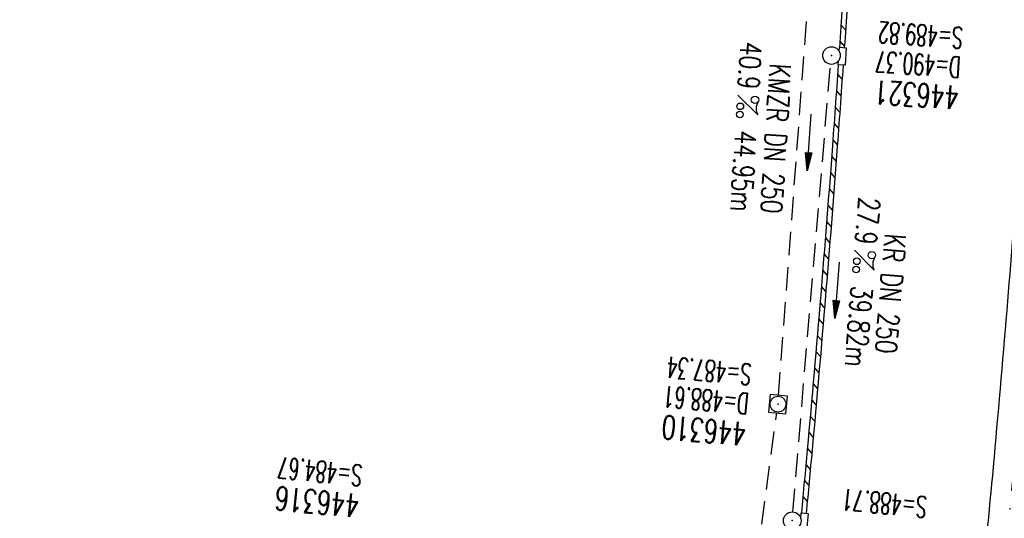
# Model space of a CAD drawing. Extents: x 459406 to 461721, y 413308 to 423218.
# Tile 64 of 256: x 460999 to 461083, y 415199 to 415241. Entities that reach past the tile are written whole.
import ezdxf
from ezdxf.enums import TextEntityAlignment as Align

# ---------------------------------------------------------------- set-up
doc = ezdxf.new("R2010")
doc.units = 0
doc.header["$LTSCALE"] = 2
doc.header["$MEASUREMENT"] = 0
for name, pattern in [('AUSGEZOGEN', [0]), ('GESTRICH-X2', [1.5, 1, -0.5]), ('STRICHPT-X3', [3, 1.5, -0.75, 0, -0.75])]:
    doc.linetypes.add(name, pattern=pattern)
doc.layers.get('0').update_dxf_attribs({"linetype": 'AUSGEZOGEN'})
for name, color, linetype in [('ACHSE', 1, 'STRICHPT-X3'), ('FBR', 8, 'CONTINUOUS'), ('KANAL', 7, 'GESTRICH-X2'), ('PFEIL', 7, 'CONTINUOUS'), ('RINNE', 200, 'CONTINUOUS'), ('SCHACHTNR', 6, 'CONTINUOUS'), ('SCHLITZRINNE', 200, 'AUSGEZOGEN'), ('SCHSYMBOL', 7, 'AUSGEZOGEN'), ('TEXTO', 4, 'CONTINUOUS'), ('TEXTU', 4, 'CONTINUOUS')]:
    doc.layers.add(name, color=color, linetype=linetype)
doc.styles.add('ROMANS', font='romans.shx', dxfattribs={"width": 0.8})

# ---------------------------------------------------------------- blocks, each defined once
blk = doc.blocks.new('20')
blk.add_lwpolyline([(-0.754, -0.751), (0.754, -0.751), (0.754, 0.75), (-0.754, 0.75)], close=True)
blk.add_circle((0, 0), 0.676)
blk.add_point((0, 0))
blk = doc.blocks.new('PROM')
blk.add_line((1.566, 1.817), (0.019, 0.015))
for centre, radius in [((0.317, 1.51), 0.317), ((0.943, 0.291), 0.283), ((1.645, 0.287), 0.283)]:
    blk.add_circle(centre, radius)
blk.add_arc((0.992, 2.682), 1.033, 239.14139, 303.35492)
blk = doc.blocks.new('PFEIL2')
at = {"color": 0}
for p, q in [((0.88, 0.002), (-2.401, -0.012)), ((0.881, -0.271), (0.879, 0.276)), ((0.879, 0.276), (2.429, 0.009)), ((0.911, 0.27), (0.879, 0.265)), ((0.965, 0.261), (0.879, 0.246)), ((1.019, 0.252), (0.879, 0.228)), ((1.073, 0.242), (0.879, 0.209)), ((1.127, 0.233), (0.879, 0.191)), ((1.181, 0.224), (0.879, 0.172)), ((1.235, 0.214), (0.879, 0.154)), ((1.289, 0.205), (0.879, 0.135)), ((1.343, 0.196), (0.879, 0.117)), ((1.397, 0.187), (0.879, 0.098)), ((1.451, 0.177), (0.879, 0.08)), ((1.505, 0.168), (0.879, 0.061)), ((1.559, 0.159), (0.88, 0.043)), ((1.613, 0.149), (0.88, 0.024)), ((1.668, 0.14), (0.88, 0.006)), ((1.722, 0.131), (0.88, -0.013)), ((1.776, 0.121), (0.88, -0.031)), ((1.83, 0.112), (0.88, -0.05)), ((1.884, 0.103), (0.88, -0.068)), ((1.938, 0.094), (0.88, -0.087)), ((1.992, 0.084), (0.88, -0.105)), ((2.046, 0.075), (0.88, -0.124)), ((2.1, 0.066), (0.88, -0.142)), ((2.154, 0.056), (0.88, -0.161)), ((2.208, 0.047), (0.88, -0.179)), ((2.262, 0.038), (0.881, -0.198)), ((2.316, 0.029), (0.881, -0.216)), ((2.37, 0.019), (0.881, -0.235)), ((2.424, 0.01), (0.881, -0.253)), ((2.429, 0.009), (0.881, -0.271))]:
    blk.add_line(p, q, dxfattribs=at)
blk = doc.blocks.new('GST')
at = {"color": 0}
blk.add_circle((0, 0), 0.75, dxfattribs=at)
blk.add_point((0, 0), dxfattribs=at)

msp = doc.modelspace()

# ---------------------------------------------------------------- linework, layer by layer
at = {"layer": 'ACHSE', "flags": 128}
msp.add_lwpolyline([(460985.548, 416976.25), (460982.742, 416926.329), (460979.936, 416876.407), (460977.13, 416826.486), (460974.324, 416776.565), (460971.518, 416726.644), (460968.712, 416676.723), (460965.906, 416626.802), (460963.1, 416576.88, 0), (460961.733, 416552.566, 0), (460960.294, 416526.959, -0.000009), (460958.89, 416501.998, 0.00001), (460957.487, 416477.038, 0.000001), (460956.785, 416464.557, -0.000001), (460956.084, 416452.077), (460954.681, 416427.117), (460953.278, 416402.156), (460951.875, 416377.196, 0.000027), (460951.185, 416364.909, -0.000114), (460950.495, 416352.621, -0.000169), (460950.493, 416352.583, 0.000019), (460950.473, 416352.235, 0.002347), (460949.964, 416342.501, 0.0015), (460949.285, 416327.263, 0.002663), (460948.888, 416316.296, 0.002084), (460948.513, 416302.275, 0.002087), (460948.283, 416289.783, 0.002085), (460948.158, 416277.278, 0.002085), (460948.137, 416264.779, 0.002085), (460948.22, 416252.279, 0.002086), (460948.407, 416239.774, 0.002088), (460948.699, 416227.283, 0.002084), (460949.095, 416214.794, 0.002083), (460949.595, 416202.3, 0.002081), (460950.199, 416189.812, 0.002082), (460950.907, 416177.335, 0.002086), (460951.719, 416164.862, 0.002086), (460952.635, 416152.395, 0.002087), (460953.654, 416139.944, 0.002084), (460954.779, 416127.487, 0.002085), (460956.008, 416115.039, 0.002088), (460957.338, 416102.619, 0.002086), (460958.772, 416090.211, 0.002083), (460960.312, 416077.796, 0.002082), (460961.956, 416065.389, 0.002087), (460963.699, 416053.027, 0.002086), (460965.546, 416040.675, 0.002083), (460967.499, 416028.318, 0.00208), (460969.554, 416015.985, 0.002081), (460971.71, 416003.675, 0.002087), (460973.97, 415991.377, 0.002089), (460976.331, 415979.107, 0.002087), (460978.792, 415966.867, 0.002082), (460981.362, 415954.618, 0.002082), (460984.148, 415941.865, 0.002276), (460986.8, 415930.217, 0.001902), (460990.244, 415915.651, 0.002837), (460992.645, 415905.91, 0.000643), (460995.488, 415894.713, 0.001405), (460996.809, 415889.596, 0), (460998.528, 415883.015, 0.000001), (460998.872, 415881.699), (461005.191, 415857.511, 0.000017), (461008.351, 415845.417, -0.000015), (461011.511, 415833.323, -0.000002), (461014.671, 415821.229, -0.000002), (461017.83, 415809.135, -0.000001), (461020.99, 415797.041, 0.000005), (461024.149, 415784.946), (461030.468, 415760.758), (461036.787, 415736.57, 0.000028), (461038.983, 415728.166, -0.000015), (461041.179, 415719.762, -0.00065), (461041.486, 415718.58, -0.000124), (461043.088, 415712.377, -0.002577), (461045.469, 415702.947, -0.001641), (461049.083, 415688.106, -0.002531), (461051.665, 415677.106, -0.002087), (461054.672, 415663.739, -0.002079), (461057.313, 415651.527, -0.002077), (461059.854, 415639.283, -0.002078), (461062.295, 415627.009, -0.002083), (461064.629, 415614.743, -0.002085), (461066.86, 415602.46, -0.00208), (461068.994, 415590.128, -0.00208), (461071.024, 415577.786, -0.002082), (461072.949, 415565.443, -0.002086), (461074.772, 415553.076, -0.002086), (461076.492, 415540.695, -0.002081), (461078.107, 415528.309, -0.002078), (461079.622, 415515.892, -0.00208), (461081.034, 415503.452, -0.002087), (461082.339, 415491.041, -0.002085), (461083.54, 415478.621, -0.002078), (461084.641, 415466.147, -0.002076), (461085.638, 415453.67, -0.002082), (461086.529, 415441.219, -0.002088), (461087.317, 415428.753, -0.002085), (461088.001, 415416.263, -0.002081), (461088.581, 415403.772, -0.002082), (461089.057, 415391.285, -0.00208), (461089.429, 415378.795, -0.002078), (461089.697, 415366.294, -0.002082), (461089.861, 415353.787, -0.002085), (461089.921, 415341.295, -0.002085), (461089.877, 415328.803, -0.002082), (461089.728, 415316.296, -0.002078), (461089.475, 415303.794, -0.00208), (461089.119, 415291.304, -0.002082), (461088.658, 415278.809, -0.002084), (461088.094, 415266.325, -0.002082), (461087.426, 415253.85, -0.00208), (461086.653, 415241.367, -0.002079), (461085.777, 415228.897, -0.00208), (461084.797, 415216.436, -0.002085), (461083.633, 415203.064, -0.002418), (461082.526, 415191.54, -0.001753), (461080.941, 415176.374, -0.002741), (461079.84, 415166.685, -0.000279), (461078.804, 415158.036, -0.000933), (461078.489, 415155.455, -0.000004), (461077.263, 415145.575, -0.00001), (461076.803, 415141.87), (461073.723, 415117.061, 0.000001), (461071.82, 415101.734, 0.000001), (461070.643, 415092.251, 0.000018), (461069.104, 415079.846, -0.000014), (461067.564, 415067.441, -0.000008), (461066.024, 415055.036, 0.000011), (461064.484, 415042.632), (461058.325, 414993.013), (461052.166, 414943.394, -0.000009), (461049.086, 414918.584, 0.000009), (461046.006, 414893.774), (461039.847, 414844.155), (461033.688, 414794.536), (461027.529, 414744.917, -0.00001), (461024.449, 414720.107, 0.00001), (461021.369, 414695.298, 0.000001), (461018.29, 414670.488, -0.000001), (461015.21, 414645.678, 0), (461011.182, 414613.231, -0.000001), (461009.051, 414596.059, -0.000009), (461005.971, 414571.249, 0.00001), (461002.891, 414546.44), (460996.732, 414496.821), (460990.573, 414447.202), (460984.414, 414397.583, -0.000009), (460981.334, 414372.773, 0.000009), (460978.254, 414347.963), (460972.095, 414298.344), (460965.936, 414248.725), (460959.777, 414199.106, -0.00001), (460956.697, 414174.297, 0.00001), (460953.617, 414149.487, 0.000001), (460950.537, 414124.677, -0.000001), (460947.458, 414099.867, 0), (460943.43, 414067.42, -0.000001), (460941.299, 414050.248, -0.000009), (460938.219, 414025.438, 0.00001), (460935.139, 414000.629), (460928.98, 413951.01), (460922.821, 413901.391, 0.000001), (460919.742, 413876.581, -0.000001), (460916.662, 413851.771, -0.00001), (460913.582, 413826.961, 0.00001), (460910.502, 413802.152), (460904.343, 413752.533), (460898.184, 413702.914), (460892.025, 413653.295, -0.00001), (460888.945, 413628.486, 0.00001), (460885.865, 413603.676, 0.000001), (460882.785, 413578.866, -0.000001), (460879.706, 413554.056, 0), (460875.678, 413521.609, -0.000001), (460873.547, 413504.437, -0.000009), (460870.467, 413479.628, 0.00001), (460867.387, 413454.818), (460861.228, 413405.199), (460855.069, 413355.58, -0.000004), (460853.233, 413340.792, -0.000002), (460849.402, 413309.93)], format="xyb", dxfattribs=at)
at = {"layer": 'FBR'}
for points in [[(461034.278, 415813.432, -0.000001), (461037.438, 415801.337, 0.000005)], [(461006.884, 415857.953, 0.000017), (461010.044, 415845.859, -0.000015), (461013.204, 415833.765, -0.000002), (461016.364, 415821.671, -0.000002), (461019.523, 415809.577, -0.000001), (461022.683, 415797.483, 0.000005), (461025.842, 415785.388), (461032.161, 415761.2), (461038.48, 415737.012, 0.000028), (461040.676, 415728.609, -0.000015), (461042.872, 415720.204, -0.00065), (461043.181, 415719.018, -0.000124), (461044.783, 415712.814, -0.002577), (461047.168, 415703.367, -0.001641), (461050.785, 415688.514, -0.002531), (461053.37, 415677.497, -0.002087), (461056.381, 415664.116, -0.002079), (461059.025, 415651.889, -0.002154), (461061.661, 415639.18, -0.002078)], [(461016.137, 415808.693, -0.000001), (461019.296, 415796.598, 0.000005)], [(461001.382, 415804.838, -0.000001), (461004.541, 415792.744, 0.000005)], [(461070.084, 415101.949, 0.000001), (461068.906, 415092.467, 0.000018), (461067.367, 415080.061, -0.000014), (461065.827, 415067.657, -0.000008), (461064.287, 415055.252, 0.000011), (461062.747, 415042.848)], [(461073.557, 415101.518, 0.000001), (461072.38, 415092.035, 0.000018), (461070.84, 415079.631, -0.000014), (461069.301, 415067.225, -0.000008), (461067.761, 415054.821, 0.000011), (461066.221, 415042.416)], [(461088.691, 415099.639, 0.000001), (461087.514, 415090.157, 0.000018), (461085.974, 415077.753, -0.000014), (461084.435, 415065.347, -0.000008), (461082.894, 415052.942, 0.000011), (461081.355, 415040.538)], [(461088.111, 415353.771, -0.002085), (461088.171, 415341.294, -0.002085), (461088.127, 415328.816, -0.002082), (461087.978, 415316.324, -0.002078), (461087.726, 415303.837, -0.00208), (461087.37, 415291.361, -0.002082), (461086.91, 415278.88, -0.002084), (461086.346, 415266.411, -0.002082), (461085.679, 415253.951, -0.00208), (461084.907, 415241.482, -0.002079), (461084.032, 415229.027, -0.00208), (461083.053, 415216.58, -0.002085), (461081.891, 415203.223, -0.002418), (461080.785, 415191.716, -0.001753), (461079.201, 415176.562, -0.002741), (461078.102, 415166.892, -0.000279), (461077.067, 415158.245, -0.000933), (461076.752, 415155.671, -0.000004), (461075.526, 415145.791, -0.00001), (461075.066, 415142.086), (461071.986, 415117.277)], [(461091.611, 415353.803, -0.002085), (461091.671, 415341.296, -0.002085), (461091.627, 415328.789, -0.002082), (461091.478, 415316.268, -0.002078), (461091.225, 415303.752, -0.00208), (461090.868, 415291.247, -0.002082), (461090.407, 415278.737, -0.002084), (461089.842, 415266.239, -0.002082), (461089.173, 415253.749, -0.00208), (461088.399, 415241.252, -0.002079), (461087.522, 415228.767, -0.00208), (461086.541, 415216.292, -0.002085), (461085.376, 415202.905, -0.002418), (461084.267, 415191.364, -0.001753), (461082.681, 415176.186, -0.002741), (461081.578, 415166.478, -0.000279), (461080.542, 415157.827, -0.000933), (461080.226, 415155.239, -0.000004), (461079, 415145.36, -0.00001), (461078.54, 415141.654), (461075.46, 415116.845)], [(461106.86, 415353.939, -0.002085), (461106.921, 415341.306, -0.002085), (461106.876, 415328.672, -0.002082), (461106.726, 415316.023, -0.002078), (461106.47, 415303.38, -0.00208), (461106.11, 415290.748, -0.002082), (461105.644, 415278.112, -0.002084), (461105.073, 415265.486, -0.002082), (461104.398, 415252.87, -0.00208), (461103.616, 415240.246, -0.002079), (461102.73, 415227.635, -0.00208), (461101.739, 415215.033, -0.002085), (461100.563, 415201.52, -0.002418), (461099.44, 415189.832, -0.001753), (461097.842, 415174.548, -0.002741), (461096.721, 415164.673, -0.000279), (461095.683, 415156.006, -0.000933), (461095.36, 415153.361, -0.000004), (461094.133, 415143.481, -0.00001), (461093.673, 415139.776), (461090.593, 415114.967)]]:
    msp.add_lwpolyline(points, format="xyb", dxfattribs=at)
at = {"layer": 'KANAL'}
for p, q in [((461063.594, 415209.313), (461066.844, 415252.656)), ((461064.813, 415199.375), (461068.031, 415237.563)), ((461058.188, 415168.594), (461063.438, 415207.844))]:
    msp.add_line(p, q, dxfattribs=at)
at = {"layer": 'RINNE'}
for p, q in [((461068.919, 415240.947), (461069.307, 415240.505)), ((461068.824, 415239.54), (461069.212, 415239.099)), ((461068.63, 415236.729), (461069.017, 415236.289)), ((461068.531, 415235.326), (461068.917, 415234.887)), ((461068.431, 415233.925), (461068.817, 415233.485)), ((461068.33, 415232.525), (461068.715, 415232.086)), ((461068.227, 415231.126), (461068.612, 415230.687)), ((461068.123, 415229.728), (461068.508, 415229.29)), ((461068.018, 415228.333), (461068.403, 415227.895)), ((461067.912, 415226.938), (461068.296, 415226.501)), ((461067.805, 415225.545), (461068.188, 415225.108)), ((461067.696, 415224.153), (461068.079, 415223.716)), ((461067.586, 415222.762), (461067.969, 415222.326)), ((461067.475, 415221.373), (461067.858, 415220.938)), ((461067.363, 415219.986), (461067.745, 415219.55)), ((461067.249, 415218.599), (461067.631, 415218.164)), ((461067.134, 415217.214), (461067.516, 415216.78)), ((461067.019, 415215.831), (461067.4, 415215.396)), ((461066.902, 415214.448), (461067.283, 415214.014)), ((461066.784, 415213.067), (461067.164, 415212.633)), ((461066.665, 415211.687), (461067.045, 415211.254)), ((461066.544, 415210.308), (461066.924, 415209.875)), ((461066.423, 415208.931), (461066.803, 415208.498)), ((461066.301, 415207.555), (461066.68, 415207.123)), ((461066.177, 415206.18), (461066.556, 415205.748)), ((461066.053, 415204.806), (461066.431, 415204.375)), ((461065.927, 415203.434), (461066.305, 415203.003)), ((461065.799, 415202.063), (461066.177, 415201.633)), ((461065.671, 415200.694), (461066.048, 415200.264)), ((461065.541, 415199.327), (461065.558, 415199.307))]:
    msp.add_line(p, q, dxfattribs=at)
at = {"layer": 'SCHLITZRINNE'}
for points in [[(461071.343, 415277.603, -0.001761), (461070.865, 415267.176, -0.002082), (461070.205, 415254.844, -0.00208), (461069.441, 415242.505, -0.00059), (461069.205, 415239.004, -0.00208)], [(461069.857, 415256.051, -0.0002), (461069.789, 415254.868, -0.00208), (461069.025, 415242.532, -0.000597), (461068.787, 415238.996, -0.00208)], [(461068.686, 415237.533, -0.001236), (461068.159, 415230.208, -0.00208), (461067.191, 415217.894, -0.002085), (461066.04, 415204.669, -0.001141), (461065.539, 415199.309, -0.000916)], [(461069.102, 415237.505, -0.001236), (461068.574, 415230.177, -0.00208), (461067.606, 415217.86, -0.002085), (461066.455, 415204.631, -0.001141), (461065.953, 415199.269, -0.001753)]]:
    msp.add_lwpolyline(points, format="xyb", dxfattribs=at)
at = {"layer": 'SCHSYMBOL'}
for points in [[(461068.766, 415238.684), (461068.79, 415239.033), (461069.371, 415238.993), (461069.268, 415237.493), (461068.686, 415237.533)], [(461068.686, 415237.533), (461068.71, 415237.877)], [(461065.492, 415198.823), (461065.538, 415199.309), (461066.118, 415199.253), (461065.975, 415197.757), (461065.395, 415197.813)]]:
    msp.add_lwpolyline(points, dxfattribs=at)

# ---------------------------------------------------------------- block references
at = {"layer": 'PFEIL'}
for p, rotation in [((461066.22, 415230.916), 265.7338), ((461068.601, 415218.307), 265.1832)]:
    msp.add_blockref('PFEIL2', p, dxfattribs=dict(at, rotation=rotation))
at = {"layer": 'SCHSYMBOL'}
for name, p, rotation in [('GST', (461068.108, 415238.324), 86.05399999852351), ('20', (461063.551, 415208.577), 264.8932999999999), ('GST', (461064.764, 415198.641), 84.51499999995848)]:
    msp.add_blockref(name, p, dxfattribs=dict(at, rotation=rotation))
at = {"layer": 'TEXTU'}
for p, rotation in [((461060.1, 415234.951), 266.5138551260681), ((461070.065, 415221.733), 265.3392132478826)]:
    msp.add_blockref('PROM', p, dxfattribs=dict(at, rotation=rotation))

# ---------------------------------------------------------------- texts
at = {"layer": 'SCHACHTNR', "style": 'ROMANS'}
for s, height, rotation, width, p in [('S=489.82', 1.8, 176.054, 0.6, (461079.367, 415240.716)), ('D=490.37', 1.8, 176.054, 0.6, (461079.179, 415238.216)), ('446321', 2, 176.054, 0.7, (461079.023, 415235.716)), ('S=487.34', 1.8, 174.8933, 0.6, (461061.344, 415212)), ('D=488.61', 1.8, 174.8933, 0.6, (461061.125, 415209.5)), ('446310', 2, 174.8933, 0.7, (461060.906, 415207)), ('S=484.67', 1.8, 174.3764, 0.6, (461028.176, 415203.372)), ('446316', 2, 174.3764, 0.7, (461027.926, 415200.872)), ('S=488.71', 1.8, 174.515, 0.6, (461076.319, 415200.678))]:
    msp.add_text(s, height=height, rotation=rotation, dxfattribs=dict(at, width=width)).set_placement(p)
at = {"layer": 'TEXTO', "style": 'ROMANS', "width": 0.75}
for s, rotation, p in [('KMZR DN 250', 266.51386, (461062.465, 415231.291)), ('KR DN 250', 265.33921, (461072.255, 415218.078))]:
    msp.add_text(s, height=1.8, rotation=rotation, dxfattribs=at).set_placement(p, align=Align.CENTER)
at = {"layer": 'TEXTU', "style": 'ROMANS', "width": 0.75}
for s, rotation, p in [('40.9', 266.51386, (461060.376, 415239.53)), ('44.95m', 266.51386, (461059.917, 415231.96)), ('27.9', 265.33921, (461070.452, 415226.296)), ('39.82m', 265.33921, (461069.816, 415218.732))]:
    msp.add_text(s, height=1.8, rotation=rotation, dxfattribs=at).set_placement(p)

doc.saveas('drawing.dxf')
